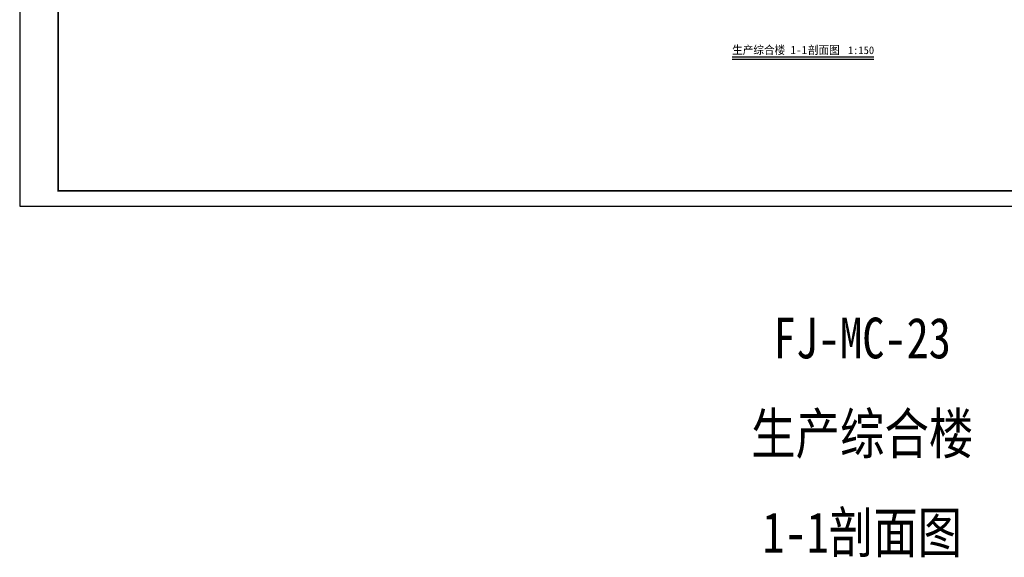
# Model space of a CAD drawing. Header units: millimetres. Extents: x 500457 to 783861, y -293374 to -162131.
# Tile 1 of 116: x 500457 to 596186, y -293374 to -241108. Entities that reach past the tile are written whole.
import ezdxf
from ezdxf.enums import TextEntityAlignment as Align

# ---------------------------------------------------------------- set-up
doc = ezdxf.new("R2010")
doc.units = ezdxf.units.MM
doc.header["$LTSCALE"] = 1000
for name, color, linetype in [('A-ANNO-SYMB', 3, 'Continuous'), ('PUB_TEXT', 7, 'Continuous'), ('PUB_TITLE', 4, 'Continuous'), ('WALL', 255, 'Continuous')]:
    doc.layers.add(name, color=color, linetype=linetype)
doc.styles.add('-黑体', font='simhei.ttf', dxfattribs={"width": 0.8})
doc.styles.add('_TCH_DYN', font='txt')

# ---------------------------------------------------------------- blocks, each defined once
blk = doc.blocks.new('A$C3da97e60')
at = {"layer": 'PUB_TITLE'}
blk.add_lwpolyline([(-157435, 0), (0, 0), (0, 89100), (-157435, 89100)], close=True, dxfattribs=at)
at = {"layer": 'PUB_TITLE', "const_width": 150}
blk.add_lwpolyline([(-153685, 1500), (-1500, 1500), (-1500, 87600), (-153685, 87600)], close=True, dxfattribs=at)

msp = doc.modelspace()

# ---------------------------------------------------------------- linework, layer by layer
at = {"layer": 'A-ANNO-SYMB', "const_width": 105}
msp.add_lwpolyline([(569721.7, -244731.1), (583505.2, -244731.1)], dxfattribs=at)
at = {"layer": 'A-ANNO-SYMB'}
msp.add_lwpolyline([(569721.7, -244941.1), (583505.2, -244941.1)], dxfattribs=at)

# ---------------------------------------------------------------- block references
at = {"layer": 'WALL', "color": 0}
msp.add_blockref('A$C3da97e60', (657892, -259240.7), dxfattribs=at)

# ---------------------------------------------------------------- texts
at = {"layer": 'PUB_TEXT', "style": '_TCH_DYN'}
for s, p in [('生产综合楼', (569721.7, -244451.2)), ('1-1', (575392.6, -244451.2)), ('剖面图', (577093.9, -244451.2))]:
    msp.add_text(s, height=793.04, dxfattribs=at).set_placement(p)
at = {"layer": 'PUB_TEXT'}
msp.add_text('1:150', height=750, dxfattribs=at).set_placement((580980.2, -244451.2))
at = {"layer": 'PUB_TEXT', "style": '-黑体', "width": 0.8}
for s, p in [('FJ-MC-23', (582372.4, -274036.4)), ('生产综合楼', (582372.4, -283333.8)), ('1-1剖面图', (582372.4, -292936.8))]:
    msp.add_text(s, height=3960.2, dxfattribs=at).set_placement(p, align=Align.CENTER)

doc.saveas('drawing.dxf')
